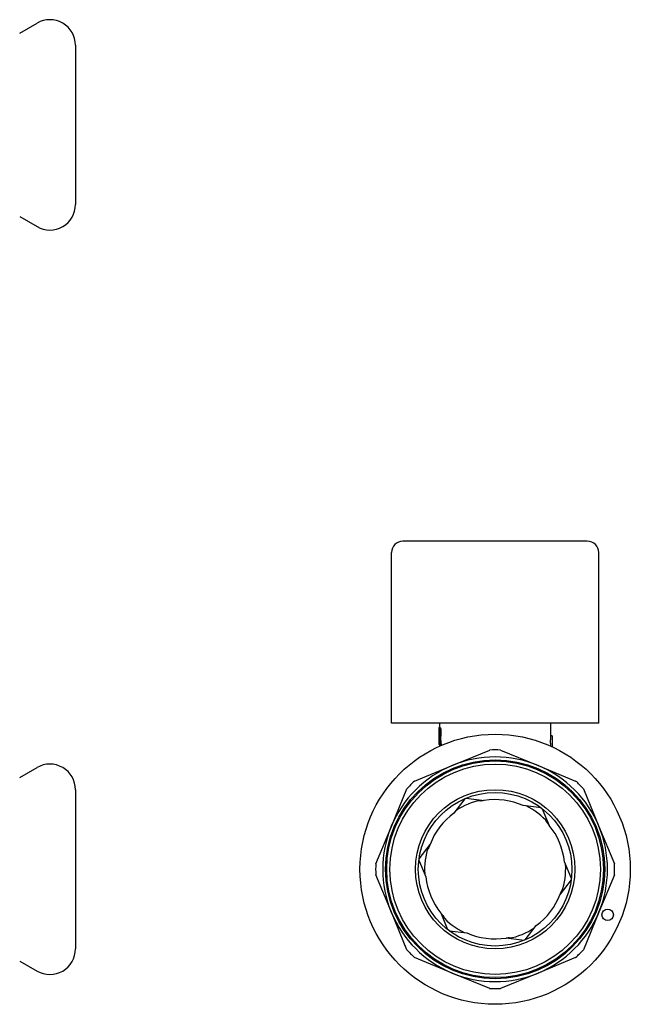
# Model space of a CAD drawing. Header units: millimetres. Extents: x 62 to 3507, y 18 to 370.
# Tile 4 of 4: x 374 to 481, y 191 to 365. Entities that reach past the tile are written whole.
import ezdxf

# ---------------------------------------------------------------- set-up
doc = ezdxf.new("R2010")
doc.units = ezdxf.units.MM
doc.layers.add('DETAIL', color=2, linetype='Continuous')

msp = doc.modelspace()

# ---------------------------------------------------------------- linework, layer by layer
at = {"layer": 'DETAIL'}
for p, q in [((374.02, 362.15), (377.07, 363.91)), ((383.82, 360.01), (383.82, 332.01)), ((374.02, 329.88), (377.07, 328.12)), ((473.77, 272.77), (441.37, 272.77)), ((439.37, 240.77), (439.37, 270.77)), ((475.77, 240.77), (475.77, 270.77)), ((475.77, 240.77), (439.37, 240.77)), ((447.82, 240.77), (447.82, 240)), ((467.32, 240.77), (467.32, 238.54)), ((447.73, 240), (447.79, 240)), ((447.73, 237), (447.73, 240)), ((447.75, 239.67), (447.75, 238.63)), ((447.75, 239.67), (447.78, 239.67)), ((447.82, 240.04), (447.77, 240.04)), ((447.79, 240), (447.89, 240)), ((447.85, 239.56), (447.85, 238.71)), ((447.96, 239.14), (448.05, 239.14)), ((447.73, 238.92), (447.72, 238.92)), ((447.73, 238.21), (447.72, 238.21)), ((447.75, 238.63), (447.8, 238.63)), ((447.75, 238.29), (447.75, 237)), ((447.75, 238.29), (447.79, 238.29)), ((447.84, 238.34), (447.94, 238.34)), ((447.85, 237.51), (447.85, 237)), ((467.57, 238.54), (467.32, 238.54)), ((467.57, 238.54), (467.57, 236.61)), ((447.73, 237), (447.75, 237)), ((447.75, 237), (447.85, 237)), ((447.82, 236.96), (447.77, 236.96)), ((447.82, 237), (447.82, 236.72)), ((447.89, 237), (447.97, 237)), ((447.97, 237), (448.07, 237)), ((450.01, 233.31), (456.61, 236.04)), ((458.54, 236.04), (465.13, 233.31)), ((374.02, 231.2), (377.07, 232.96)), ((443.42, 230.58), (450.01, 233.31)), ((465.13, 233.31), (471.72, 230.58)), ((383.82, 229.07), (383.82, 201.07)), ((439.33, 222.62), (442.06, 229.22)), ((473.09, 229.22), (475.82, 222.62)), ((452.27, 227.48), (450.34, 224.95)), ((452.49, 227.57), (455.65, 227.16)), ((455.08, 227.06), (454.58, 227.1)), ((465.68, 225.86), (462.52, 226.27)), ((465.86, 225.72), (467.09, 222.78)), ((466.71, 223.22), (466.5, 223.67)), ((436.59, 216.03), (439.33, 222.62)), ((475.82, 222.62), (478.55, 216.03)), ((444.2, 216.92), (446.13, 219.45)), ((445.94, 218.9), (445.65, 218.49)), ((444.17, 216.69), (445.39, 213.75)), ((470.97, 213.45), (469.75, 216.38)), ((439.33, 207.51), (436.59, 214.1)), ((470.94, 213.21), (469.01, 210.68)), ((478.55, 214.1), (475.82, 207.51)), ((469.21, 211.23), (469.49, 211.64)), ((442.06, 200.91), (439.33, 207.51)), ((449.28, 204.41), (448.06, 207.35)), ((448.43, 206.91), (448.65, 206.46)), ((475.82, 207.51), (473.09, 200.91)), ((462.87, 202.65), (464.8, 205.18)), ((449.47, 204.27), (452.62, 203.86)), ((462.65, 202.56), (459.49, 202.97)), ((460.07, 203.07), (460.56, 203.03)), ((450.01, 196.82), (443.42, 199.55)), ((471.72, 199.55), (465.13, 196.82)), ((374.02, 198.93), (377.07, 197.17)), ((456.61, 194.09), (450.01, 196.82)), ((465.13, 196.82), (458.54, 194.09))]:
    msp.add_line(p, q, dxfattribs=at)
at = {"layer": 'DETAIL', "flags": 128}
for points in [[(447.73, 239.72), (447.73, 239.69), (447.73, 239.66), (447.72, 239.63), (447.72, 239.6), (447.72, 239.57), (447.72, 239.54), (447.72, 239.51), (447.72, 239.47), (447.72, 239.44), (447.72, 239.41), (447.72, 239.37), (447.72, 239.34), (447.72, 239.3), (447.72, 239.27), (447.72, 239.24), (447.72, 239.2), (447.72, 239.17), (447.72, 239.13), (447.72, 239.1), (447.72, 239.07), (447.72, 239.04), (447.72, 239), (447.72, 238.96), (447.72, 238.92)], [(447.77, 240.04), (447.77, 240.04), (447.77, 240.04), (447.77, 240.04), (447.76, 240.04), (447.76, 240.04), (447.76, 240.04), (447.76, 240.04), (447.76, 240.04), (447.76, 240.04), (447.76, 240.04), (447.76, 240.03), (447.76, 240.03), (447.76, 240.03), (447.76, 240.03), (447.75, 240.03), (447.75, 240.02), (447.75, 240.02), (447.75, 240.02), (447.75, 240.02), (447.75, 240.01), (447.75, 240.01), (447.75, 240.01), (447.75, 240), (447.75, 240)], [(447.88, 239.14), (447.88, 239.18), (447.88, 239.22), (447.88, 239.26), (447.88, 239.3), (447.88, 239.34), (447.87, 239.37), (447.87, 239.41), (447.87, 239.45), (447.86, 239.48), (447.86, 239.51), (447.85, 239.54), (447.85, 239.56), (447.84, 239.58), (447.84, 239.6), (447.83, 239.61), (447.82, 239.62), (447.82, 239.64), (447.81, 239.65), (447.81, 239.65), (447.8, 239.66), (447.8, 239.66), (447.79, 239.66), (447.79, 239.67), (447.78, 239.67)], [(447.79, 240), (447.8, 240), (447.81, 239.99), (447.82, 239.99), (447.83, 239.98), (447.84, 239.97), (447.84, 239.96), (447.85, 239.94), (447.86, 239.92), (447.87, 239.89), (447.88, 239.86), (447.89, 239.83), (447.9, 239.8), (447.91, 239.75), (447.92, 239.71), (447.93, 239.66), (447.93, 239.61), (447.94, 239.55), (447.94, 239.5), (447.95, 239.44), (447.95, 239.38), (447.95, 239.32), (447.95, 239.26), (447.96, 239.2), (447.96, 239.14)], [(447.8, 238.63), (447.8, 238.63), (447.81, 238.63), (447.81, 238.63), (447.81, 238.64), (447.82, 238.65), (447.82, 238.65), (447.83, 238.67), (447.84, 238.68), (447.84, 238.7), (447.85, 238.71), (447.85, 238.73), (447.85, 238.75), (447.86, 238.77), (447.86, 238.8), (447.87, 238.83), (447.87, 238.86), (447.87, 238.89), (447.88, 238.92), (447.88, 238.96), (447.88, 238.99), (447.88, 239.03), (447.88, 239.06), (447.88, 239.09), (447.88, 239.14)], [(447.96, 239.14), (447.96, 239.08), (447.96, 239.04), (447.95, 239), (447.95, 238.96), (447.95, 238.91), (447.95, 238.87), (447.95, 238.82), (447.94, 238.78), (447.94, 238.74), (447.93, 238.7), (447.93, 238.66), (447.92, 238.63), (447.92, 238.6), (447.91, 238.56), (447.91, 238.53), (447.9, 238.5), (447.89, 238.47), (447.89, 238.45), (447.88, 238.43), (447.87, 238.4), (447.86, 238.39), (447.86, 238.37), (447.85, 238.36), (447.84, 238.34)], [(447.89, 240), (447.9, 240), (447.91, 240), (447.92, 239.99), (447.93, 239.98), (447.93, 239.97), (447.94, 239.96), (447.95, 239.94), (447.96, 239.92), (447.97, 239.89), (447.98, 239.86), (447.99, 239.83), (448, 239.8), (448.01, 239.75), (448.02, 239.71), (448.03, 239.66), (448.03, 239.61), (448.04, 239.55), (448.04, 239.5), (448.05, 239.44), (448.05, 239.38), (448.05, 239.32), (448.05, 239.26), (448.05, 239.21), (448.05, 239.14)], [(448.05, 239.14), (448.05, 239.08), (448.05, 239.04), (448.05, 239), (448.05, 238.96), (448.05, 238.91), (448.05, 238.87), (448.04, 238.82), (448.04, 238.78), (448.04, 238.74), (448.03, 238.7), (448.03, 238.66), (448.02, 238.63), (448.02, 238.6), (448.01, 238.56), (448, 238.53), (448, 238.5), (447.99, 238.47), (447.98, 238.45), (447.98, 238.43), (447.97, 238.41), (447.96, 238.39), (447.96, 238.37), (447.95, 238.36), (447.94, 238.34)], [(447.72, 238.21), (447.72, 238.16), (447.72, 238.12), (447.72, 238.08), (447.72, 238.04), (447.72, 238.01), (447.72, 237.98), (447.72, 237.94), (447.72, 237.9), (447.72, 237.86), (447.72, 237.82), (447.72, 237.79), (447.72, 237.75), (447.72, 237.7), (447.72, 237.66), (447.72, 237.62), (447.72, 237.59), (447.72, 237.55), (447.72, 237.52), (447.72, 237.48), (447.72, 237.45), (447.73, 237.42), (447.73, 237.39), (447.73, 237.36), (447.73, 237.32)], [(447.89, 237), (447.88, 237.05), (447.88, 237.11), (447.87, 237.16), (447.87, 237.22), (447.86, 237.27), (447.86, 237.32), (447.86, 237.38), (447.85, 237.43), (447.85, 237.48), (447.84, 237.54), (447.84, 237.59), (447.83, 237.65), (447.83, 237.7), (447.83, 237.75), (447.82, 237.81), (447.82, 237.86), (447.82, 237.92), (447.81, 237.97), (447.81, 238.02), (447.8, 238.08), (447.8, 238.13), (447.8, 238.18), (447.79, 238.24), (447.79, 238.29)], [(447.84, 238.34), (447.85, 238.29), (447.85, 238.23), (447.86, 238.18), (447.86, 238.12), (447.87, 238.06), (447.87, 238.01), (447.88, 237.95), (447.88, 237.9), (447.89, 237.84), (447.89, 237.78), (447.9, 237.73), (447.9, 237.67), (447.91, 237.62), (447.91, 237.56), (447.92, 237.5), (447.93, 237.45), (447.93, 237.39), (447.94, 237.34), (447.94, 237.28), (447.95, 237.22), (447.96, 237.17), (447.96, 237.11), (447.97, 237.06), (447.97, 237)], [(447.94, 238.34), (447.95, 238.29), (447.95, 238.23), (447.96, 238.18), (447.96, 238.12), (447.97, 238.06), (447.97, 238.01), (447.98, 237.95), (447.98, 237.9), (447.99, 237.84), (447.99, 237.78), (448, 237.73), (448, 237.67), (448.01, 237.62), (448.01, 237.56), (448.02, 237.5), (448.02, 237.45), (448.03, 237.39), (448.04, 237.34), (448.04, 237.28), (448.05, 237.22), (448.05, 237.17), (448.06, 237.11), (448.07, 237.06), (448.07, 237)], [(467.32, 238.54), (467.32, 238.54), (467.32, 238.53), (467.32, 238.52), (467.32, 238.51), (467.32, 238.49), (467.31, 238.46), (467.31, 238.44), (467.31, 238.41), (467.31, 238.37), (467.3, 238.33), (467.3, 238.29), (467.3, 238.25), (467.29, 238.2), (467.29, 238.15), (467.29, 238.1), (467.28, 238.04), (467.28, 237.98), (467.28, 237.92), (467.28, 237.86), (467.27, 237.8), (467.27, 237.73), (467.27, 237.67), (467.27, 237.61), (467.27, 237.54)], [(467.27, 237.54), (467.27, 237.5), (467.27, 237.46), (467.27, 237.42), (467.27, 237.38), (467.27, 237.34), (467.27, 237.31), (467.27, 237.27), (467.28, 237.23), (467.28, 237.19), (467.28, 237.16), (467.28, 237.12), (467.28, 237.09), (467.28, 237.05), (467.28, 237.02), (467.29, 236.98), (467.29, 236.95), (467.29, 236.92), (467.29, 236.89), (467.29, 236.86), (467.3, 236.83), (467.3, 236.81), (467.3, 236.78), (467.3, 236.75), (467.3, 236.73)], [(447.75, 237), (447.75, 237), (447.75, 236.99), (447.75, 236.99), (447.75, 236.99), (447.75, 236.98), (447.75, 236.98), (447.76, 236.98), (447.76, 236.98), (447.76, 236.97), (447.76, 236.97), (447.76, 236.97), (447.76, 236.97), (447.76, 236.97), (447.76, 236.97), (447.76, 236.96), (447.76, 236.96), (447.76, 236.96), (447.77, 236.96), (447.77, 236.96), (447.77, 236.96), (447.77, 236.96), (447.77, 236.96), (447.77, 236.96), (447.77, 236.96)]]:
    msp.add_lwpolyline(points, dxfattribs=at)
at = {"layer": 'DETAIL'}
for centre, radius in [((457.57, 215.07), 23.75), ((457.57, 215.07), 19.25), ((457.57, 215.07), 19.05), ((457.57, 215.07), 18.5), ((457.57, 215.07), 14), ((457.57, 215.07), 13.5), ((477.35, 207.05), 1)]:
    msp.add_circle(centre, radius, dxfattribs=at)
for centre, radius, start, end in [((379.32, 360.01), 4.5, 0, 120), ((379.32, 332.01), 4.5, 240, 0), ((441.37, 270.77), 2, 90, 180), ((473.77, 270.77), 2, 0, 90), ((457.57, 215.07), 21, 87.3683, 92.6317), ((457.57, 215.07), 19.75, 67.5, 112.5), ((379.32, 229.07), 4.5, 0, 120), ((457.57, 215.07), 19.75, 112.5, 157.5), ((457.57, 215.07), 19.75, 22.5, 67.5), ((457.57, 215.07), 21, 132.3683, 137.6317), ((457.57, 215.07), 21, 42.3683, 47.6317), ((457.57, 215.07), 12.4, 101.2373, 123.9699), ((457.57, 215.07), 12.25, 99.0301, 101.7566), ((457.57, 215.07), 12.25, 66.1772, 99.0301), ((457.57, 215.07), 12.4, 41.2373, 63.9699), ((457.57, 215.07), 12.25, 126.1772, 159.0301), ((457.57, 215.07), 19.75, 157.5, 202.5), ((457.57, 215.07), 12.25, 39.0301, 41.7566), ((457.57, 215.07), 12.25, 6.1772, 39.0301), ((457.57, 215.07), 19.75, 337.5, 22.5), ((457.57, 215.07), 12.4, 161.2373, 183.9699), ((457.57, 215.07), 12.25, 159.0301, 161.7566), ((457.57, 215.07), 21, 177.3683, 182.6317), ((457.57, 215.07), 12.4, 341.2373, 3.9699), ((457.57, 215.07), 21, 357.3683, 2.6317), ((457.57, 215.07), 12.25, 186.1772, 219.0301), ((457.57, 215.07), 12.25, 306.1772, 339.0301), ((457.57, 215.07), 12.25, 339.0301, 341.7566), ((457.57, 215.07), 19.75, 202.5, 247.5), ((457.57, 215.07), 12.25, 219.0301, 221.7566), ((457.57, 215.07), 12.4, 221.2373, 243.9699), ((457.57, 215.07), 19.75, 292.5, 337.5), ((457.57, 215.07), 12.4, 281.2373, 303.9699), ((457.57, 215.07), 12.25, 246.1772, 279.0301), ((457.57, 215.07), 12.25, 279.0301, 281.7566), ((379.32, 201.07), 4.5, 240, 0), ((457.57, 215.07), 21, 222.3683, 227.6317), ((457.57, 215.07), 21, 312.3683, 317.6317), ((457.57, 215.07), 19.75, 247.5, 292.5), ((457.57, 215.07), 21, 267.3683, 272.6317)]:
    msp.add_arc(centre, radius, start, end, dxfattribs=at)

doc.saveas('drawing.dxf')
